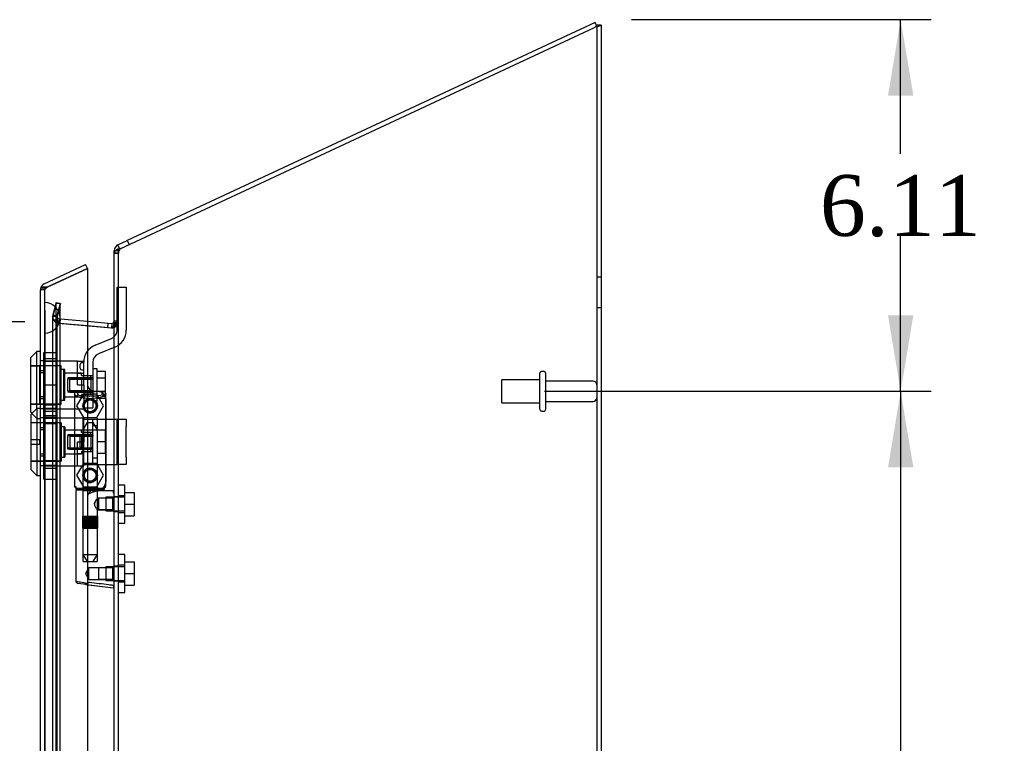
# Model space of a CAD drawing. Header units: inches. Extents: x 1 to 240, y -1 to 159.
# Tile 22 of 24: x 117 to 133, y 91 to 103. Entities that reach past the tile are written whole.
import ezdxf
from ezdxf.enums import TextEntityAlignment as Align
from ezdxf.lldxf.tags import DXFTag

# ---------------------------------------------------------------- set-up
doc = ezdxf.new("R2010")
doc.units = ezdxf.units.IN
doc.header["$MEASUREMENT"] = 0
for name, color, linetype in [('COM70220', 7, 'Continuous'), ('COM70699-9', 7, 'Continuous'), ('COM70702-5', 7, 'Continuous'), ('COM70705-9', 7, 'Continuous'), ('Default', 7, 'Continuous'), ('HNG86659-1', 7, 'Continuous'), ('HNG86659-2', 7, 'Continuous'), ('LOK10031', 7, 'Continuous'), ('LOK10031_CAM', 7, 'Continuous'), ('LOK10031_INSERT', 7, 'Continuous'), ('LOK10031_NUT', 7, 'Continuous'), ('LOK10031_SC', 7, 'Continuous'), ('SCS86661', 7, 'Continuous'), ('STD26089', 7, 'Continuous'), ('WAM30017', 7, 'Continuous')]:
    doc.layers.add(name, color=color, linetype=linetype)
doc.styles.add('SEACAD_Times_New_Roman', font='times.ttf')
tags = doc.linetypes.add('HIDDEN2', pattern=[0.1875, 0.125, -0.0625]).pattern_tags.tags
tags[6:7] = [DXFTag(74, 4), DXFTag(75, 0), DXFTag(340, '0'), DXFTag(46, 0.0), DXFTag(50, 0.0), DXFTag(44, 0.0), DXFTag(45, 0.0)]
tags[4:5] = [DXFTag(74, 4), DXFTag(75, 0), DXFTag(340, '0'), DXFTag(46, 0.0), DXFTag(50, 0.0), DXFTag(44, 0.0), DXFTag(45, 0.0)]
doc.dimstyles.new('HAMMOND_(STH_-_240x160)', dxfattribs={"dimtxt": 1, "dimasz": 1.25, "dimexe": 0.5, "dimexo": 0.5, "dimgap": 0.25, "dimtad": 0, "dimtih": 1, "dimtoh": 1, "dimzin": 0, "dimdsep": 46, "dimtxsty": 'SEACAD_Times_New_Roman', "dimblk1": '_SE_FILLED', "dimblk2": '_SE_FILLED', "dimsah": 1, "dimcen": 0.5, "dimadec": 0, "dimazin": 0, "dimtfac": 0.8, "dimtofl": 0, "dimtmove": 0, "dimatfit": 3, "dimfxl": 1, "dimtolj": 1, "dimtzin": 0, "dimarcsym": 0})

# ---------------------------------------------------------------- blocks, each defined once
blk = doc.blocks.new('SE2')
at = {"layer": 'COM70220', "color": 7, "linetype": 'HIDDEN2'}
for p, q in [((117.497, 97.503), (117.497, 98.002)), ((117.498, 98.002), (117.497, 98.002)), ((117.498, 97.503), (117.498, 98.002)), ((117.5, 97.753), (117.498, 98.002)), ((117.498, 97.504), (117.5, 97.753)), ((117.5, 97.503), (117.5, 97.753)), ((117.746, 97.503), (117.746, 97.753)), ((117.497, 97.504), (117.498, 97.504)), ((117.497, 64.384), (117.497, 97.503)), ((117.498, 64.384), (117.498, 97.503)), ((117.5, 64.384), (117.5, 97.503)), ((117.746, 64.384), (117.746, 97.503))]:
    blk.add_line(p, q, dxfattribs=at)
for start, end in [(0, 90), (270, 0)]:
    blk.add_arc((117.496, 97.753), 0.25, start, end, dxfattribs=at)
at = {"layer": 'COM70699-9', "color": 7, "linetype": 'HIDDEN2'}
for p, q in [((126.562, 102.565), (126.562, 63.03)), ((118.706, 98.816), (118.634, 98.816)), ((118.706, 63.03), (118.706, 98.816)), ((118.712, 98.89), (118.742, 98.893)), ((118.732, 98.89), (118.712, 98.89)), ((126.634, 98.422), (126.562, 98.422)), ((117.68, 97.988), (117.625, 97.784)), ((117.749, 97.988), (117.68, 97.988)), ((117.68, 63.899), (117.68, 97.988)), ((117.749, 97.988), (117.694, 97.784)), ((117.749, 63.899), (117.749, 97.988)), ((126.562, 97.922), (126.634, 97.922)), ((117.621, 97.774), (117.625, 97.784)), ((117.625, 97.784), (117.621, 97.774)), ((117.693, 97.774), (117.621, 97.774)), ((117.621, 97.774), (117.621, 64.112)), ((117.694, 97.784), (117.625, 97.784)), ((117.699, 97.714), (117.64, 97.714)), ((117.693, 97.774), (117.694, 97.784)), ((117.694, 97.784), (117.693, 97.774)), ((117.699, 97.714), (117.693, 97.774)), ((117.693, 97.774), (117.699, 97.714)), ((117.693, 97.774), (117.693, 64.112)), ((117.72, 97.67), (117.699, 97.714)), ((117.699, 97.714), (117.72, 97.67)), ((118.634, 97.677), (118.706, 97.677)), ((117.72, 97.667), (117.703, 97.67)), ((117.72, 97.67), (117.703, 97.67)), ((117.703, 97.67), (117.72, 97.667)), ((117.72, 97.67), (117.726, 97.667)), ((117.726, 97.667), (117.72, 97.667)), ((117.72, 97.667), (118.589, 97.591)), ((117.726, 97.667), (118.197, 97.626)), ((118.595, 97.591), (118.589, 97.591)), ((118.601, 97.592), (118.607, 97.592)), ((118.627, 97.633), (118.685, 97.633)), ((118.634, 97.662), (118.628, 97.64)), ((118.628, 97.64), (118.689, 97.64)), ((118.634, 97.662), (118.706, 97.662)), ((118.689, 97.64), (118.685, 97.633)), ((118.685, 97.633), (118.689, 97.64)), ((118.706, 94.813), (118.634, 94.813)), ((118.634, 94.573), (118.706, 94.573)), ((118.706, 93.671), (118.634, 93.671)), ((118.634, 93.431), (118.706, 93.431))]:
    blk.add_line(p, q, dxfattribs=at)
at = {"layer": 'COM70699-9', "color": 7, "linetype": 'Continuous'}
for p, q in [((126.634, 102.565), (126.562, 102.565)), ((126.634, 102.565), (126.634, 63.03)), ((118.742, 98.893), (126.526, 102.523)), ((118.634, 63.03), (118.634, 98.816)), ((118.742, 98.893), (118.712, 98.89)), ((118.197, 97.626), (118.595, 97.591)), ((118.595, 97.591), (118.601, 97.592)), ((118.598, 97.591), (118.598, 97.591)), ((118.627, 97.633), (118.628, 97.64)), ((118.628, 97.64), (118.634, 97.662))]:
    blk.add_line(p, q, dxfattribs=at)
at = {"layer": 'COM70699-9', "color": 7, "linetype": 'HIDDEN2'}
for centre, radius, start, end in [((118.85, 98.807), 0.145, 144.9837, 176.7079), ((117.74, 97.778), 0.119, 181.5747, 212.6355), ((117.74, 97.778), 0.119, 181.5746, 212.6354), ((117.85, 97.955), 0.32, 228.9813, 242.7765), ((118.422, 97.734), 0.228, 321.7223, 333.9782), ((118.438, 98.004), 0.445, 292.2665, 303.6125)]:
    blk.add_arc(centre, radius, start, end, dxfattribs=at)
at = {"layer": 'COM70699-9', "color": 7, "linetype": 'Continuous'}
blk.add_arc((118.422, 97.734), 0.228, 321.7224, 333.9781, dxfattribs=at)
for points, knots in [([(126.634, 102.565), (126.634, 102.562), (126.631, 102.558), (126.621, 102.551), (126.613, 102.547), (126.593, 102.54), (126.581, 102.537), (126.554, 102.53), (126.54, 102.526), (126.526, 102.523)], [0, 0, 0, 0, 0.25, 0.25, 0.5, 0.5, 0.75, 0.75, 1, 1, 1, 1]), ([(126.562, 102.565), (126.562, 102.562), (126.561, 102.558), (126.559, 102.554), (126.559, 102.553), (126.558, 102.552)], [0, 0, 0, 0, 0.25, 0.25, 0.2992733, 0.2992733, 0.2992733, 0.2992733]), ([(118.712, 98.89), (118.701, 98.884), (118.69, 98.878), (118.671, 98.866), (118.663, 98.859), (118.649, 98.847), (118.643, 98.841), (118.636, 98.828), (118.634, 98.822), (118.634, 98.816)], [0, 0, 0, 0, 0.25, 0.25, 0.5, 0.5, 0.75, 0.75, 1, 1, 1, 1])]:
    blk.add_open_spline(points, degree=3, knots=knots, dxfattribs=at)
at = {"layer": 'COM70699-9', "color": 7, "linetype": 'HIDDEN2'}
for points, knots in [([(126.558, 102.552), (126.557, 102.55), (126.554, 102.547), (126.548, 102.54), (126.544, 102.537), (126.536, 102.53), (126.531, 102.526), (126.526, 102.523)], [0.2992733, 0.2992733, 0.2992733, 0.2992733, 0.5, 0.5, 0.75, 0.75, 1, 1, 1, 1]), ([(118.634, 98.816), (118.634, 98.822), (118.636, 98.828), (118.643, 98.841), (118.649, 98.847), (118.663, 98.859), (118.671, 98.866), (118.69, 98.878), (118.701, 98.884), (118.712, 98.89)], [0, 0, 0, 0, 0.25, 0.25, 0.5, 0.5, 0.75, 0.75, 1, 1, 1, 1])]:
    blk.add_open_spline(points, degree=3, knots=knots, dxfattribs=at)
for points in [[(118.706, 97.662), (118.706, 97.655), (118.7, 97.647), (118.689, 97.64)], [(118.689, 97.64), (118.7, 97.647), (118.706, 97.655), (118.706, 97.662)]]:
    blk.add_open_spline(points, degree=3, dxfattribs=at)
at = {"layer": 'COM70702-5', "color": 7, "linetype": 'Continuous'}
for p, q in [((126.533, 102.605), (118.848, 99.022)), ((126.564, 102.54), (126.533, 102.605)), ((118.697, 98.951), (118.848, 99.022)), ((118.848, 99.022), (118.879, 98.957)), ((118.634, 98.816), (118.634, 98.853)), ((118.656, 98.853), (118.634, 98.853)), ((118.724, 98.891), (118.697, 98.951)), ((118.197, 97.697), (118.537, 97.668)), ((118.531, 97.596), (118.537, 97.668)), ((118.537, 97.668), (118.595, 97.662)), ((118.595, 97.662), (118.589, 97.591))]:
    blk.add_line(p, q, dxfattribs=at)
at = {"layer": 'COM70702-5', "color": 7, "linetype": 'HIDDEN2'}
for p, q in [((126.564, 102.54), (126.526, 102.523)), ((118.706, 98.808), (118.634, 98.808)), ((118.706, 98.853), (118.656, 98.853)), ((118.706, 98.816), (118.706, 98.853)), ((118.727, 98.886), (118.724, 98.891)), ((118.727, 98.886), (118.742, 98.893)), ((117.683, 98.007), (117.628, 97.802)), ((117.683, 98.007), (117.753, 97.988)), ((117.753, 97.988), (117.698, 97.783)), ((117.698, 97.783), (117.628, 97.802)), ((117.73, 97.738), (117.723, 97.666)), ((117.73, 97.738), (117.755, 97.736)), ((117.749, 97.664), (117.755, 97.736)), ((117.755, 97.736), (118.197, 97.697)), ((118.706, 97.698), (118.634, 97.698)), ((117.723, 97.666), (117.749, 97.664)), ((117.749, 97.664), (118.531, 97.596)), ((118.531, 97.596), (118.531, 97.596)), ((118.531, 97.596), (118.589, 97.591)), ((118.589, 97.591), (118.589, 97.591))]:
    blk.add_line(p, q, dxfattribs=at)
at = {"layer": 'COM70702-5', "color": 7, "linetype": 'Continuous'}
for centre, radius, start, end in [((118.742, 98.853), 0.108, 115, 180), ((118.598, 97.698), 0.036, 265, 0)]:
    blk.add_arc(centre, radius, start, end, dxfattribs=at)
at = {"layer": 'COM70702-5', "color": 7, "linetype": 'HIDDEN2'}
for centre, radius, start, end in [((118.742, 98.853), 0.036, 115.0001, 179.9999), ((117.733, 97.774), 0.108, 165, 265), ((117.733, 97.774), 0.036, 165.0001, 264.9999), ((118.598, 97.698), 0.108, 265, 0)]:
    blk.add_arc(centre, radius, start, end, dxfattribs=at)
at = {"layer": 'COM70705-9', "color": 7, "linetype": 'Continuous'}
for p, q in [((117.487, 98.314), (118.166, 98.631)), ((117.532, 98.256), (118.197, 98.566)), ((118.197, 98.566), (117.532, 98.256)), ((118.197, 98.566), (118.166, 98.631)), ((118.197, 98.566), (118.197, 63.322)), ((117.424, 63.671), (117.424, 98.216)), ((117.429, 98.249), (117.43, 98.249)), ((117.532, 98.256), (117.43, 98.256)), ((117.43, 98.256), (117.43, 98.249))]:
    blk.add_line(p, q, dxfattribs=at)
at = {"layer": 'COM70705-9', "color": 7, "linetype": 'HIDDEN2'}
for p, q in [((117.496, 98.216), (117.424, 98.216)), ((117.43, 98.249), (117.53, 98.249)), ((117.496, 63.671), (117.496, 98.216)), ((117.517, 98.249), (117.532, 98.256)), ((117.496, 97.047), (117.494, 97.047)), ((117.496, 96.85), (117.424, 96.85)), ((118.371, 96.542), (118.322, 96.542)), ((117.496, 96.453), (117.424, 96.453)), ((118.496, 96.417), (118.496, 95.055)), ((117.496, 96.256), (117.494, 96.256)), ((117.496, 96.11), (117.494, 96.11)), ((117.496, 95.913), (117.424, 95.913)), ((117.496, 95.516), (117.424, 95.516)), ((117.496, 95.319), (117.494, 95.319)), ((118.322, 94.93), (118.371, 94.93))]:
    blk.add_line(p, q, dxfattribs=at)
for centre in [(118.24, 96.308), (118.24, 95.166)]:
    blk.add_circle(centre, 0.12, dxfattribs=at)
at = {"layer": 'COM70705-9', "color": 7, "linetype": 'Continuous'}
for start, end in [(162.4161, 180), (115, 162.4161)]:
    blk.add_arc((117.532, 98.216), 0.108, start, end, dxfattribs=at)
at = {"layer": 'COM70705-9', "color": 7, "linetype": 'HIDDEN2'}
for centre, radius, start, end in [((117.532, 98.216), 0.036, 115, 180), ((118.322, 96.667), 0.125, 180, 270), ((118.371, 96.417), 0.125, 0, 90), ((118.322, 94.805), 0.125, 90, 180), ((118.371, 95.055), 0.125, 270, 0)]:
    blk.add_arc(centre, radius, start, end, dxfattribs=at)
at = {"layer": 'COM70705-9', "color": 7, "linetype": 'Continuous'}
blk.add_ellipse((117.532, 98.216), major_axis=(0.108, 0), ratio=0.9073, start_param=2.802142, end_param=3.141593, dxfattribs=at)
at = {"layer": 'COM70705-9', "color": 7, "linetype": 'HIDDEN2'}
for centre, major_axis, ratio, start_param, end_param in [((117.532, 98.216), (0.036, 0), 0.9073, 1.617568, 3.141593), ((117.532, 91.841), (0, 6.415), 0.005612, 0, 0.046772)]:
    blk.add_ellipse(centre, major_axis=major_axis, ratio=ratio, start_param=start_param, end_param=end_param, dxfattribs=at)
at = {"layer": 'HNG86659-1', "color": 7, "linetype": 'HIDDEN2'}
for p, q in [((118.456, 96.542), (118.022, 96.542)), ((118.047, 96.484), (118.024, 96.542)), ((118.046, 96.487), (118.025, 96.542)), ((118.434, 96.484), (118.456, 96.542)), ((118.435, 96.487), (118.456, 96.542)), ((117.985, 96.504), (117.985, 94.989)), ((117.985, 96.503), (118.005, 96.454)), ((118.047, 96.484), (118.046, 96.487)), ((118.434, 96.484), (118.435, 96.487)), ((118.496, 96.503), (118.476, 96.454)), ((118.496, 94.989), (118.496, 96.504)), ((118.12, 96.099), (118.12, 94.941)), ((118.349, 96.11), (118.132, 96.11)), ((118.361, 94.941), (118.361, 96.099)), ((118.004, 94.984), (118.004, 94.949)), ((118.024, 94.929), (118.457, 94.929)), ((118.457, 94.929), (118.024, 94.929)), ((118.456, 94.949), (118.025, 94.949)), ((118.12, 94.941), (118.109, 94.929)), ((118.109, 94.929), (118.12, 94.918)), ((118.361, 94.941), (118.12, 94.941)), ((118.372, 94.929), (118.361, 94.941)), ((118.361, 94.918), (118.372, 94.929)), ((118.477, 94.949), (118.477, 94.984)), ((118.004, 94.91), (118.004, 93.429)), ((118.12, 94.918), (118.361, 94.918)), ((118.12, 94.918), (118.12, 93.76)), ((118.38, 94.79), (118.36, 94.79)), ((118.361, 94.789), (118.361, 94.918)), ((118.622, 94.91), (118.361, 94.91)), ((118.613, 94.79), (118.38, 94.79)), ((118.613, 94.79), (118.38, 94.79)), ((118.38, 94.79), (118.38, 94.596)), ((118.634, 94.811), (118.613, 94.79)), ((118.613, 94.596), (118.613, 94.79)), ((118.36, 94.596), (118.38, 94.596)), ((118.361, 93.76), (118.361, 94.597)), ((118.38, 94.596), (118.613, 94.596)), ((118.613, 94.596), (118.38, 94.596)), ((118.613, 94.596), (118.634, 94.575)), ((118.132, 93.748), (118.349, 93.748)), ((118.221, 93.648), (118.165, 93.551)), ((118.221, 93.455), (118.221, 93.648)), ((118.38, 93.648), (118.221, 93.648)), ((118.613, 93.648), (118.38, 93.648)), ((118.613, 93.648), (118.38, 93.648)), ((118.38, 93.648), (118.38, 93.455)), ((118.634, 93.67), (118.613, 93.648)), ((118.613, 93.455), (118.613, 93.648)), ((118.165, 93.551), (118.221, 93.455)), ((118.181, 93.372), (118.039, 93.39)), ((118.164, 93.374), (118.181, 93.372)), ((118.164, 93.374), (118.623, 93.317)), ((118.181, 93.372), (118.621, 93.317)), ((118.221, 93.455), (118.38, 93.455)), ((118.38, 93.455), (118.613, 93.455)), ((118.613, 93.455), (118.38, 93.455)), ((118.613, 93.455), (118.634, 93.433))]:
    blk.add_line(p, q, dxfattribs=at)
for centre in [(118.24, 96.307), (118.24, 96.307), (118.24, 95.166), (118.24, 95.166)]:
    blk.add_circle(centre, 0.0968, dxfattribs=at)
for centre, radius, start, end in [((118.024, 96.503), 0.0392, 106.467, 168.78), ((118.023, 96.493), 0.0491, 88.6161, 102.0318), ((118.438, 96.602), 0.429, 188.1861, 189.6334), ((118.458, 96.493), 0.0491, 77.9682, 91.3839), ((118.043, 96.602), 0.429, 350.3666, 351.8139), ((118.457, 96.503), 0.0392, 11.22, 73.533), ((118.028, 96.504), 0.0432, 170.3107, 181.0665), ((117.924, 95.807), 0.706, 84.0827, 84.9945), ((118.029, 96.448), 0.0255, 130.6693, 167.2932), ((118.262, 97.276), 0.846, 252.8757, 268.5407), ((118.24, 96.307), 0.118, 15.6498, 177.7965), ((118.22, 97.269), 0.839, 271.3912, 287.1924), ((118.451, 96.448), 0.0255, 12.7068, 49.3307), ((118.557, 95.807), 0.706, 95.0056, 95.9172), ((118.453, 96.504), 0.0432, 358.9335, 9.6893), ((118.24, 96.307), 0.118, 197.3188, 0), ((118.132, 96.099), 0.0118, 90, 180), ((118.349, 96.099), 0.0118, 0, 90), ((118.24, 95.166), 0.118, 15.6498, 177.7965), ((118.24, 95.166), 0.118, 197.3188, 0), ((118.024, 94.987), 0.039, 178.4395, 188.4336), ((117.924, 95.69), 0.711, 274.9928, 275.9147), ((118.024, 94.989), 0.0395, 190.0421, 269.2684), ((118.038, 94.983), 0.0339, 178.5961, 269.1461), ((118.024, 94.949), 0.0197, 180, 270), ((118.024, 94.91), 0.0197, 90, 180), ((118.025, 94.991), 0.0417, 269.1335, 269.9996), ((118.443, 94.983), 0.0339, 270.8567, 9.3811), ((118.456, 94.991), 0.0417, 270.0004, 270.8665), ((118.456, 94.989), 0.0395, 270.7315, 349.9579), ((118.457, 94.949), 0.0197, 270, 360), ((118.457, 94.91), 0.0197, 0, 90), ((118.557, 95.69), 0.711, 264.0854, 265.0071), ((118.457, 94.987), 0.039, 351.5664, 1.5605), ((118.622, 94.898), 0.0118, 88.3734, 89.9992), ((117.423, 95.53), 1.368, 331.1816, 331.5055), ((118.622, 94.898), 0.0118, 0, 88.3726), ((118.132, 93.76), 0.0118, 180, 270), ((118.349, 93.76), 0.0118, 270, 0), ((118.044, 93.429), 0.0394, 179.9592, 262.875), ((118.622, 93.329), 0.0118, 262.875, 274.4046), ((118.589, 93.333), 0.0401, 21.8367, 34.9857), ((118.622, 93.329), 0.0118, 274.3868, 294.9231), ((117.972, 93.307), 0.656, 0.9731, 3.5902), ((118.622, 93.329), 0.0118, 294.9228, 0)]:
    blk.add_arc(centre, radius, start, end, dxfattribs=at)
for centre, major_axis, ratio, start_param, end_param in [((118.025, 96.53), (0, -0.0118), 0.049276, 3.017238, 3.218468), ((118.456, 96.53), (0, -0.0118), 0.049276, 3.064718, 3.265947), ((118.24, 96.494), (-0.203, 0), 0.124034, 0.458693, 2.593243)]:
    blk.add_ellipse(centre, major_axis=major_axis, ratio=ratio, start_param=start_param, end_param=end_param, dxfattribs=at)
for points, knots in [([(118.013, 96.467), (118.015, 96.471), (118.017, 96.474), (118.023, 96.479), (118.027, 96.481), (118.032, 96.483), (118.034, 96.484), (118.037, 96.485), (118.039, 96.485), (118.043, 96.485), (118.044, 96.485), (118.046, 96.485), (118.046, 96.485), (118.047, 96.484)], [0, 0, 0, 0, 0.25, 0.25, 0.5, 0.5, 0.625, 0.625, 0.75, 0.75, 0.875, 0.875, 1, 1, 1, 1]), ([(118.468, 96.467), (118.466, 96.471), (118.464, 96.474), (118.458, 96.479), (118.454, 96.481), (118.449, 96.483), (118.447, 96.484), (118.443, 96.485), (118.442, 96.485), (118.438, 96.485), (118.437, 96.485), (118.435, 96.485), (118.434, 96.485), (118.434, 96.484)], [0, 0, 0, 0, 0.25, 0.25, 0.5, 0.5, 0.625, 0.625, 0.75, 0.75, 0.875, 0.875, 1, 1, 1, 1]), ([(118.229, 94.87), (118.234, 94.873), (118.24, 94.875), (118.251, 94.879), (118.257, 94.882), (118.273, 94.888), (118.285, 94.892), (118.307, 94.9), (118.318, 94.903), (118.34, 94.908), (118.351, 94.91), (118.361, 94.91)], [0, 0, 0, 0, 0.125, 0.125, 0.25, 0.25, 0.5, 0.5, 0.75, 0.75, 1, 1, 1, 1]), ([(118.361, 94.79), (118.361, 94.79), (118.351, 94.778), (118.333, 94.753), (118.326, 94.742), (118.316, 94.72), (118.312, 94.707), (118.311, 94.68), (118.316, 94.667), (118.326, 94.644), (118.333, 94.634), (118.345, 94.617), (118.35, 94.61), (118.358, 94.599), (118.36, 94.596), (118.361, 94.596), (118.361, 94.596), (118.361, 94.596)], [0.2503152, 0.2503152, 0.2503152, 0.2503152, 0.375, 0.375, 0.4375, 0.4375, 0.5, 0.5, 0.5625, 0.5625, 0.625, 0.625, 0.6875, 0.6875, 0.75, 0.75, 0.7505722, 0.7505722, 0.7505722, 0.7505722]), ([(118.625, 94.877), (118.625, 94.886), (118.625, 94.894), (118.625, 94.903), (118.625, 94.906), (118.624, 94.908), (118.624, 94.909), (118.624, 94.909), (118.624, 94.909), (118.623, 94.91), (118.623, 94.91), (118.623, 94.91), (118.623, 94.91), (118.623, 94.91)], [0, 0, 0, 0, 0.5, 0.5, 0.75, 0.75, 0.875, 0.875, 0.9375, 0.9375, 0.96875, 0.96875, 1, 1, 1, 1]), ([(118.625, 94.877), (118.628, 94.877), (118.63, 94.877), (118.633, 94.877), (118.634, 94.876), (118.634, 94.876)], [0, 0, 0, 0, 0.5, 0.5, 1, 1, 1, 1]), ([(118.177, 93.391), (118.128, 93.399), (118.084, 93.406), (118.022, 93.419), (118.004, 93.425), (118.004, 93.429)], [0, 0, 0, 0, 0.5, 0.5, 1, 1, 1, 1]), ([(118.177, 93.391), (118.177, 93.388), (118.177, 93.385), (118.177, 93.38), (118.177, 93.378), (118.176, 93.375), (118.176, 93.375), (118.175, 93.374), (118.175, 93.374), (118.172, 93.373), (118.171, 93.374), (118.167, 93.374), (118.166, 93.374), (118.164, 93.374)], [0, 0, 0, 0, 0.25, 0.25, 0.5, 0.5, 0.625, 0.625, 0.75, 0.75, 0.875, 0.875, 1, 1, 1, 1]), ([(118.229, 93.405), (118.228, 93.405), (118.228, 93.405), (118.227, 93.405), (118.226, 93.405), (118.224, 93.404), (118.223, 93.404), (118.22, 93.403), (118.218, 93.402), (118.211, 93.401), (118.207, 93.399), (118.194, 93.396), (118.186, 93.394), (118.177, 93.391)], [0, 0, 0, 0, 0.03125, 0.03125, 0.0625, 0.0625, 0.125, 0.125, 0.25, 0.25, 0.5, 0.5, 1, 1, 1, 1]), ([(118.622, 93.356), (118.596, 93.359), (118.57, 93.362), (118.544, 93.366), (118.439, 93.379), (118.334, 93.392), (118.229, 93.405)], [0, 0, 0, 0, 0.198595, 0.198595, 0.198595, 1, 1, 1, 1]), ([(118.626, 93.348), (118.628, 93.348), (118.631, 93.348), (118.633, 93.348), (118.634, 93.349), (118.634, 93.349)], [0, 0, 0, 0, 0.5, 0.5, 1, 1, 1, 1])]:
    blk.add_open_spline(points, degree=3, knots=knots, dxfattribs=at)
blk.add_open_spline([(118.312, 94.693), (118.312, 94.698), (118.312, 94.703), (118.313, 94.707)], degree=3, dxfattribs=at)
at = {"layer": 'HNG86659-2', "color": 7, "linetype": 'HIDDEN2'}
for p, q in [((118.191, 96.032), (118.122, 95.914)), ((118.122, 95.914), (118.359, 95.914)), ((118.122, 95.914), (118.122, 94.496)), ((118.191, 96.032), (118.29, 96.032)), ((118.359, 95.914), (118.29, 96.032)), ((118.359, 94.496), (118.359, 95.914)), ((118.117, 94.496), (118.121, 94.496)), ((118.117, 94.496), (118.117, 94.299)), ((118.118, 94.496), (118.118, 94.299)), ((118.119, 94.496), (118.119, 94.299)), ((118.121, 94.496), (118.126, 94.496)), ((118.121, 94.496), (118.121, 94.299)), ((118.123, 94.496), (118.123, 94.299)), ((118.126, 94.496), (118.144, 94.496)), ((118.126, 94.496), (118.126, 94.299)), ((118.128, 94.496), (118.128, 94.299)), ((118.13, 94.496), (118.13, 94.299)), ((118.138, 94.496), (118.138, 94.299)), ((118.138, 94.496), (118.138, 94.299)), ((118.144, 94.496), (118.152, 94.496)), ((118.144, 94.496), (118.144, 94.299)), ((118.152, 94.496), (118.154, 94.496)), ((118.152, 94.496), (118.152, 94.299)), ((118.154, 94.496), (118.183, 94.496)), ((118.154, 94.496), (118.154, 94.299)), ((118.162, 94.496), (118.162, 94.299)), ((118.171, 94.496), (118.171, 94.299)), ((118.175, 94.496), (118.175, 94.299)), ((118.183, 94.496), (118.192, 94.496)), ((118.183, 94.496), (118.183, 94.299)), ((118.192, 94.496), (118.197, 94.496)), ((118.192, 94.496), (118.192, 94.299)), ((118.197, 94.496), (118.233, 94.496)), ((118.197, 94.496), (118.197, 94.299)), ((118.208, 94.496), (118.208, 94.299)), ((118.216, 94.496), (118.216, 94.299)), ((118.222, 94.496), (118.222, 94.299)), ((118.233, 94.496), (118.24, 94.496)), ((118.233, 94.496), (118.233, 94.299)), ((118.24, 94.496), (118.248, 94.496)), ((118.24, 94.496), (118.24, 94.299)), ((118.248, 94.496), (118.283, 94.496)), ((118.248, 94.496), (118.248, 94.299)), ((118.259, 94.496), (118.259, 94.299)), ((118.265, 94.496), (118.265, 94.299)), ((118.273, 94.496), (118.273, 94.299)), ((118.283, 94.496), (118.288, 94.496)), ((118.283, 94.496), (118.283, 94.299)), ((118.288, 94.496), (118.297, 94.496)), ((118.288, 94.496), (118.288, 94.299)), ((118.297, 94.496), (118.326, 94.496)), ((118.297, 94.496), (118.297, 94.299)), ((118.306, 94.496), (118.306, 94.299)), ((118.31, 94.496), (118.31, 94.299)), ((118.319, 94.496), (118.319, 94.299)), ((118.326, 94.496), (118.328, 94.496)), ((118.326, 94.496), (118.326, 94.299)), ((118.328, 94.496), (118.337, 94.496)), ((118.328, 94.496), (118.328, 94.299)), ((118.337, 94.496), (118.355, 94.496)), ((118.337, 94.496), (118.337, 94.299)), ((118.343, 94.496), (118.343, 94.299)), ((118.343, 94.496), (118.343, 94.299)), ((118.351, 94.496), (118.351, 94.299)), ((118.353, 94.496), (118.353, 94.299)), ((118.355, 94.496), (118.36, 94.496)), ((118.355, 94.496), (118.355, 94.299)), ((118.358, 94.496), (118.358, 94.299)), ((118.36, 94.496), (118.363, 94.496)), ((118.36, 94.496), (118.36, 94.299)), ((118.362, 94.496), (118.362, 94.299)), ((118.363, 94.496), (118.363, 94.299)), ((118.363, 94.299), (118.363, 94.496)), ((118.117, 94.299), (118.121, 94.299)), ((118.121, 94.299), (118.126, 94.299)), ((118.122, 94.299), (118.122, 93.866)), ((118.126, 94.299), (118.144, 94.299)), ((118.144, 94.299), (118.152, 94.299)), ((118.152, 94.299), (118.154, 94.299)), ((118.154, 94.299), (118.183, 94.299)), ((118.183, 94.299), (118.192, 94.299)), ((118.192, 94.299), (118.197, 94.299)), ((118.197, 94.299), (118.233, 94.299)), ((118.233, 94.299), (118.24, 94.299)), ((118.24, 94.299), (118.248, 94.299)), ((118.248, 94.299), (118.283, 94.299)), ((118.283, 94.299), (118.288, 94.299)), ((118.288, 94.299), (118.297, 94.299)), ((118.297, 94.299), (118.326, 94.299)), ((118.326, 94.299), (118.328, 94.299)), ((118.328, 94.299), (118.337, 94.299)), ((118.337, 94.299), (118.355, 94.299)), ((118.355, 94.299), (118.36, 94.299)), ((118.359, 93.866), (118.359, 94.299)), ((118.36, 94.299), (118.363, 94.299)), ((118.122, 93.866), (118.359, 93.866)), ((118.122, 93.866), (118.191, 93.748)), ((118.29, 93.748), (118.359, 93.866))]:
    blk.add_line(p, q, dxfattribs=at)
at = {"layer": 'LOK10031', "color": 7, "linetype": 'Continuous'}
for p, q in [((117.364, 97.202), (117.264, 97.102)), ((117.364, 96.264), (117.364, 97.202)), ((117.424, 97.202), (117.364, 97.202)), ((117.264, 96.202), (117.264, 97.102)), ((117.364, 96.264), (117.264, 96.164)), ((117.364, 96.264), (117.364, 95.164)), ((117.424, 96.264), (117.364, 96.264)), ((117.264, 96.202), (117.283, 96.183)), ((117.264, 96.164), (117.264, 95.264)), ((117.264, 95.264), (117.364, 95.164)), ((117.364, 95.164), (117.424, 95.164))]:
    blk.add_line(p, q, dxfattribs=at)
at = {"layer": 'LOK10031', "color": 7, "linetype": 'HIDDEN2'}
for p, q in [((117.494, 97.047), (117.424, 97.047)), ((117.494, 97.047), (117.494, 96.883)), ((118.034, 97.044), (117.494, 97.044)), ((118.034, 96.652), (118.034, 97.044)), ((118.034, 97.044), (118.134, 97.044)), ((118.134, 97.025), (118.134, 97.044)), ((117.764, 96.967), (117.264, 96.967)), ((117.494, 96.883), (117.424, 96.883)), ((117.494, 96.883), (117.494, 96.421)), ((117.764, 96.337), (117.764, 96.967)), ((117.824, 96.902), (117.764, 96.902)), ((117.824, 96.402), (117.824, 96.902)), ((118.034, 96.845), (117.824, 96.845)), ((118.034, 96.845), (118.134, 96.845)), ((118.034, 96.652), (118.134, 96.652)), ((118.134, 96.652), (118.134, 96.259)), ((117.494, 96.421), (117.424, 96.421)), ((117.494, 96.421), (117.494, 96.256)), ((117.764, 96.402), (117.824, 96.402)), ((117.824, 96.458), (118.134, 96.458)), ((117.264, 96.337), (117.764, 96.337)), ((117.494, 96.256), (117.424, 96.256)), ((117.494, 96.259), (118.134, 96.259)), ((117.283, 96.183), (117.364, 96.102)), ((117.364, 96.102), (117.424, 96.102)), ((117.494, 96.11), (117.424, 96.11)), ((117.494, 96.11), (117.494, 95.945)), ((118.134, 96.107), (117.494, 96.107)), ((118.134, 96.107), (118.134, 96.091)), ((117.764, 96.029), (117.264, 96.029)), ((117.494, 95.945), (117.424, 95.945)), ((117.494, 95.945), (117.494, 95.483)), ((117.764, 96.029), (117.764, 95.399)), ((117.824, 95.964), (117.764, 95.964)), ((117.824, 95.964), (117.824, 95.464)), ((118.134, 95.908), (117.824, 95.908)), ((118.134, 95.835), (118.134, 95.714)), ((118.034, 95.322), (118.034, 95.714)), ((118.034, 95.714), (118.134, 95.714)), ((117.494, 95.483), (117.424, 95.483)), ((117.494, 95.483), (117.494, 95.319)), ((117.764, 95.464), (117.824, 95.464)), ((117.824, 95.521), (118.034, 95.521)), ((118.134, 95.521), (118.034, 95.521)), ((117.264, 95.399), (117.764, 95.399)), ((117.494, 95.319), (117.424, 95.319)), ((117.494, 95.322), (118.034, 95.322)), ((118.034, 95.322), (118.134, 95.322)), ((118.134, 95.322), (118.134, 95.341))]:
    blk.add_line(p, q, dxfattribs=at)
at = {"layer": 'LOK10031_CAM', "color": 7, "linetype": 'HIDDEN2'}
for p, q in [((118.684, 98.255), (118.834, 98.255)), ((118.684, 98.13), (118.684, 98.255)), ((118.834, 98.255), (118.834, 98.13)), ((118.684, 97.551), (118.684, 98.13)), ((118.834, 98.13), (118.834, 97.551)), ((118.322, 97.303), (118.59, 97.412)), ((118.647, 97.273), (118.378, 97.164)), ((118.074, 96.928), (118.074, 96.988)), ((118.104, 97.018), (118.134, 97.018)), ((118.104, 96.898), (118.134, 96.898)), ((118.134, 96.652), (118.134, 97.025)), ((118.284, 97.025), (118.284, 96.65)), ((118.134, 96.808), (118.284, 96.808)), ((118.284, 96.65), (118.284, 96.275)), ((118.134, 96.493), (118.284, 96.493)), ((118.134, 96.275), (118.284, 96.275)), ((118.134, 96.091), (118.322, 96.091)), ((118.134, 95.835), (118.134, 96.091)), ((118.284, 95.341), (118.284, 96.091)), ((118.322, 96.091), (118.59, 96.091)), ((118.59, 96.091), (118.684, 96.091)), ((118.684, 96.091), (118.834, 96.091)), ((118.684, 95.966), (118.684, 96.091)), ((118.834, 96.091), (118.834, 95.966)), ((118.684, 95.466), (118.684, 95.966)), ((118.834, 95.466), (118.834, 95.966)), ((118.074, 95.636), (118.074, 95.796)), ((118.104, 95.826), (118.134, 95.826)), ((118.134, 95.873), (118.284, 95.873)), ((118.104, 95.606), (118.134, 95.606)), ((118.134, 95.341), (118.134, 95.714)), ((118.134, 95.558), (118.284, 95.558)), ((118.684, 95.341), (118.684, 95.466)), ((118.834, 95.466), (118.834, 95.341)), ((118.134, 95.341), (118.322, 95.341)), ((118.322, 95.341), (118.59, 95.341)), ((118.59, 95.341), (118.684, 95.341)), ((118.834, 95.341), (118.684, 95.341))]:
    blk.add_line(p, q, dxfattribs=at)
for centre, radius, start, end in [((118.534, 97.551), 0.15, 292.0194, 0), ((118.534, 97.551), 0.3, 292.0194, 0), ((118.434, 97.025), 0.3, 112.0194, 180), ((118.434, 97.025), 0.15, 112.0194, 180), ((118.104, 96.988), 0.03, 90, 180), ((118.104, 96.928), 0.03, 180, 270), ((118.104, 95.796), 0.03, 90, 180), ((118.104, 95.636), 0.03, 180, 270)]:
    blk.add_arc(centre, radius, start, end, dxfattribs=at)
at = {"layer": 'LOK10031_INSERT', "color": 7, "linetype": 'HIDDEN2'}
for p, q in [((117.414, 96.962), (117.264, 96.962)), ((117.414, 96.962), (117.414, 96.964)), ((117.749, 96.964), (117.414, 96.964)), ((117.414, 96.342), (117.414, 96.962)), ((117.749, 96.339), (117.749, 96.964)), ((117.809, 96.902), (117.749, 96.902)), ((117.809, 96.402), (117.809, 96.902)), ((118.099, 96.845), (117.809, 96.845)), ((118.249, 96.77), (117.874, 96.77)), ((117.874, 96.77), (117.874, 96.75)), ((117.874, 96.553), (117.874, 96.75)), ((118.249, 96.75), (117.874, 96.75)), ((118.099, 96.808), (118.099, 96.845)), ((118.099, 96.808), (118.134, 96.808)), ((118.099, 96.766), (118.099, 96.537)), ((118.249, 96.766), (118.099, 96.766)), ((118.249, 96.766), (118.249, 96.808)), ((118.249, 96.766), (118.249, 96.537)), ((117.874, 96.553), (118.249, 96.553)), ((117.874, 96.553), (117.874, 96.534)), ((117.749, 96.402), (117.809, 96.402)), ((117.809, 96.458), (118.099, 96.458)), ((118.249, 96.534), (117.874, 96.534)), ((118.099, 96.537), (118.249, 96.537)), ((118.099, 96.496), (118.099, 96.458)), ((118.249, 96.496), (118.099, 96.496)), ((118.249, 96.496), (118.249, 96.537)), ((117.264, 96.342), (117.414, 96.342)), ((117.414, 96.342), (117.414, 96.339)), ((117.414, 96.339), (117.749, 96.339)), ((117.749, 96.027), (117.264, 96.027)), ((117.749, 96.027), (117.749, 95.402)), ((117.809, 95.964), (117.749, 95.964)), ((117.809, 95.964), (117.809, 95.464)), ((118.099, 95.908), (117.809, 95.908)), ((118.099, 95.87), (118.099, 95.908)), ((117.264, 95.754), (117.414, 95.754)), ((117.414, 95.674), (117.414, 95.754)), ((118.249, 95.832), (117.874, 95.832)), ((117.874, 95.832), (117.874, 95.813)), ((117.874, 95.616), (117.874, 95.813)), ((118.249, 95.813), (117.874, 95.813)), ((118.099, 95.87), (118.249, 95.87)), ((118.099, 95.829), (118.099, 95.6)), ((118.249, 95.829), (118.099, 95.829)), ((118.249, 95.829), (118.249, 95.87)), ((118.249, 95.829), (118.249, 95.6)), ((117.414, 95.674), (117.264, 95.674)), ((117.874, 95.616), (118.249, 95.616)), ((117.874, 95.596), (117.874, 95.616)), ((118.249, 95.596), (117.874, 95.596)), ((118.099, 95.6), (118.249, 95.6)), ((118.249, 95.558), (118.249, 95.6)), ((117.749, 95.464), (117.809, 95.464)), ((117.809, 95.521), (118.099, 95.521)), ((118.099, 95.558), (118.099, 95.521)), ((118.134, 95.558), (118.099, 95.558)), ((117.264, 95.402), (117.749, 95.402))]:
    blk.add_line(p, q, dxfattribs=at)
at = {"layer": 'LOK10031_NUT', "color": 7, "linetype": 'HIDDEN2'}
for p, q in [((117.481, 96.652), (117.481, 97.182)), ((117.481, 97.182), (117.696, 97.182)), ((117.481, 97.085), (117.696, 97.085)), ((117.696, 97.036), (117.481, 97.036)), ((117.696, 96.652), (117.696, 97.182)), ((117.481, 96.326), (117.481, 96.652)), ((117.481, 96.652), (117.696, 96.652)), ((117.696, 96.326), (117.696, 96.652)), ((117.481, 96.02), (117.481, 96.326)), ((117.481, 96.326), (117.696, 96.326)), ((117.481, 96.268), (117.696, 96.268)), ((117.481, 96.219), (117.696, 96.219)), ((117.696, 96.02), (117.696, 96.326)), ((117.481, 96.147), (117.696, 96.147)), ((117.481, 96.122), (117.696, 96.122)), ((117.696, 96.098), (117.481, 96.098)), ((117.481, 95.408), (117.481, 96.02)), ((117.481, 96.02), (117.696, 96.02)), ((117.696, 95.408), (117.696, 96.02)), ((117.481, 95.102), (117.481, 95.408)), ((117.481, 95.408), (117.696, 95.408)), ((117.481, 95.331), (117.696, 95.331)), ((117.481, 95.281), (117.696, 95.281)), ((117.696, 95.102), (117.696, 95.408)), ((117.481, 95.102), (117.696, 95.102))]:
    blk.add_line(p, q, dxfattribs=at)
at = {"layer": 'LOK10031_SC', "color": 7, "linetype": 'HIDDEN2'}
for p, q in [((118.354, 96.914), (118.284, 96.914)), ((118.354, 96.389), (118.354, 96.914)), ((118.491, 96.874), (118.354, 96.874)), ((118.491, 96.763), (118.491, 96.874)), ((117.909, 96.534), (117.909, 96.77)), ((118.284, 96.77), (117.909, 96.77)), ((117.909, 96.746), (118.284, 96.746)), ((118.284, 96.77), (118.284, 96.746)), ((118.491, 96.763), (118.354, 96.763)), ((118.491, 96.541), (118.491, 96.763)), ((117.909, 96.558), (118.284, 96.558)), ((118.284, 96.534), (118.284, 96.558)), ((118.491, 96.541), (118.354, 96.541)), ((118.491, 96.43), (118.491, 96.541)), ((117.909, 96.534), (118.284, 96.534)), ((118.284, 96.389), (118.354, 96.389)), ((118.491, 96.43), (118.354, 96.43)), ((118.354, 95.977), (118.284, 95.977)), ((118.354, 95.977), (118.354, 95.452)), ((118.491, 95.907), (118.354, 95.907)), ((118.491, 95.714), (118.491, 95.907)), ((117.909, 95.832), (117.909, 95.596)), ((118.284, 95.832), (117.909, 95.832)), ((117.909, 95.808), (118.284, 95.808)), ((118.284, 95.832), (118.284, 95.808)), ((117.909, 95.62), (118.284, 95.62)), ((117.909, 95.596), (118.284, 95.596)), ((118.284, 95.596), (118.284, 95.62)), ((118.491, 95.714), (118.354, 95.714)), ((118.491, 95.522), (118.491, 95.714)), ((118.284, 95.452), (118.354, 95.452)), ((118.491, 95.522), (118.354, 95.522))]:
    blk.add_line(p, q, dxfattribs=at)
at = {"layer": 'SCS86661', "color": 7, "linetype": 'HIDDEN2'}
for p, q in [((118.13, 96.499), (118.019, 96.308)), ((118.351, 96.499), (118.13, 96.499)), ((118.462, 96.308), (118.351, 96.499)), ((118.019, 96.308), (118.13, 96.116)), ((118.351, 96.116), (118.462, 96.308)), ((118.13, 96.116), (118.351, 96.116)), ((118.13, 95.358), (118.019, 95.166)), ((118.351, 95.358), (118.13, 95.358)), ((118.462, 95.166), (118.351, 95.358)), ((118.019, 95.166), (118.13, 94.975)), ((118.351, 94.975), (118.462, 95.166)), ((118.13, 94.975), (118.351, 94.975)), ((118.496, 94.806), (118.496, 94.58)), ((118.811, 94.806), (118.496, 94.806)), ((118.811, 94.885), (118.961, 94.885)), ((118.961, 94.885), (118.961, 94.693)), ((118.811, 94.693), (118.961, 94.693)), ((118.961, 94.693), (118.961, 94.502)), ((118.496, 94.58), (118.811, 94.58)), ((118.811, 94.502), (118.961, 94.502)), ((118.496, 93.664), (118.496, 93.438)), ((118.811, 93.664), (118.496, 93.664)), ((118.811, 93.743), (118.961, 93.743)), ((118.961, 93.743), (118.961, 93.551)), ((118.811, 93.551), (118.961, 93.551)), ((118.961, 93.551), (118.961, 93.36)), ((118.496, 93.438), (118.811, 93.438)), ((118.811, 93.36), (118.961, 93.36))]:
    blk.add_line(p, q, dxfattribs=at)
for centre in [(118.24, 96.308), (118.24, 95.166)]:
    blk.add_circle(centre, 0.113, dxfattribs=at)
at = {"layer": 'STD26089', "color": 7, "linetype": 'HIDDEN2'}
for p, q in [((125.695, 96.872), (125.655, 96.872)), ((125, 96.359), (125, 96.734)), ((125.625, 96.734), (125, 96.734)), ((125.625, 96.252), (125.625, 96.842)), ((125.725, 96.252), (125.725, 96.842)), ((126.502, 96.713), (125.725, 96.713)), ((125.725, 96.381), (126.502, 96.381)), ((125, 96.359), (125.625, 96.359)), ((125.655, 96.222), (125.695, 96.222))]:
    blk.add_line(p, q, dxfattribs=at)
for centre, radius, start, end in [((125.655, 96.842), 0.03, 90, 180), ((125.695, 96.842), 0.03, 0, 90), ((126.502, 96.653), 0.06, 0, 90), ((126.502, 96.441), 0.06, 270, 0), ((125.655, 96.252), 0.03, 180, 270), ((125.695, 96.252), 0.03, 270, 0)]:
    blk.add_arc(centre, radius, start, end, dxfattribs=at)
at = {"layer": 'WAM30017', "color": 7, "linetype": 'HIDDEN2'}
for p, q in [((118.811, 95.006), (118.706, 95.006)), ((118.811, 94.381), (118.811, 95.006)), ((118.811, 94.831), (118.706, 94.831)), ((118.706, 94.556), (118.811, 94.556)), ((118.706, 94.381), (118.811, 94.381)), ((118.811, 93.864), (118.706, 93.864)), ((118.811, 93.239), (118.811, 93.864)), ((118.811, 93.689), (118.706, 93.689)), ((118.706, 93.414), (118.811, 93.414)), ((118.706, 93.239), (118.811, 93.239))]:
    blk.add_line(p, q, dxfattribs=at)
blk = doc.blocks.new('DMBLK730')
at = {"layer": 'Default', "linetype": 'Continuous', "transparency": 16777216}
for points in [[(111.765, 96.44), (112.181, 96.44), (111.973, 97.69)], [(111.765, 65.47), (111.973, 64.22), (112.181, 65.47)]]:
    blk.add_hatch(color=7, dxfattribs=at).paths.add_polyline_path(points)
at = {"layer": 'Default', "color": 7, "linetype": 'Continuous', "transparency": 16777216}
for p, q in [((117.17, 97.69), (111.473, 97.69)), ((111.973, 97.69), (111.973, 81.805)), ((111.973, 77.105), (111.973, 64.22)), ((117.22, 64.22), (111.473, 64.22))]:
    blk.add_line(p, q, dxfattribs=at)
at = {"layer": 'Default', "color": 7, "linetype": 'Continuous', "transparency": 16777216, "style": 'SEACAD_Times_New_Roman'}
for s, p in [('33.47', (110.267, 81.455)), ('DOOR ', (109.686, 79.955)), ('OPENING', (108.727, 78.455))]:
    blk.add_text(s, height=1, dxfattribs=at).set_placement(p, align=Align.TOP_LEFT)
blk = doc.blocks.new('_SE_FILLED')
at = {"color": 0}
blk.add_line((0, 0), (-1, 0), dxfattribs=at)
blk.add_solid([(0, 0), (-1, -0.1665), (-1, 0.1665), (0, 0)], dxfattribs=at)
blk = doc.blocks.new('DMBLK735')
at = {"layer": 'Default', "linetype": 'Continuous', "transparency": 16777216}
for points in [[(131.761, 101.403), (131.552, 102.653), (131.344, 101.403)], [(131.761, 97.797), (131.344, 97.797), (131.552, 96.547)]]:
    blk.add_hatch(color=7, dxfattribs=at).paths.add_polyline_path(points)
at = {"layer": 'Default', "color": 7, "linetype": 'Continuous', "transparency": 16777216}
for p, q in [((127.134, 102.653), (132.052, 102.653)), ((131.552, 100.45), (131.552, 102.653)), ((131.552, 96.547), (131.552, 99.1)), ((125.702, 96.547), (132.052, 96.547))]:
    blk.add_line(p, q, dxfattribs=at)
at = {"layer": 'Default', "color": 7, "linetype": 'Continuous', "transparency": 16777216, "style": 'SEACAD_Times_New_Roman'}
blk.add_text('6.11', height=1, dxfattribs=at).set_placement((130.225, 100.1), align=Align.TOP_LEFT)
blk = doc.blocks.new('DMBLK736')
at = {"layer": 'Default', "linetype": 'Continuous', "transparency": 16777216}
for points in [[(131.761, 95.297), (131.552, 96.547), (131.344, 95.297)], [(131.761, 82.172), (131.344, 82.172), (131.552, 80.922)]]:
    blk.add_hatch(color=7, dxfattribs=at).paths.add_polyline_path(points)
at = {"layer": 'Default', "color": 7, "linetype": 'Continuous', "transparency": 16777216}
for p, q in [((126.225, 96.547), (132.052, 96.547)), ((131.552, 96.547), (131.552, 89.584)), ((131.552, 88.234), (131.552, 80.922)), ((126.225, 80.922), (132.052, 80.922))]:
    blk.add_line(p, q, dxfattribs=at)
at = {"layer": 'Default', "color": 7, "linetype": 'Continuous', "transparency": 16777216, "style": 'SEACAD_Times_New_Roman'}
blk.add_text('15.63', height=1, dxfattribs=at).set_placement((129.846, 89.234), align=Align.TOP_LEFT)

msp = doc.modelspace()

# ---------------------------------------------------------------- block references
at = {"layer": 'Default'}
msp.add_blockref('SE2', (0, 0), dxfattribs=at)

# ---------------------------------------------------------------- dimensions: what is measured, and where the dimension line sits
at = {"layer": 'Default', "color": 7, "linetype": 'Continuous'}
for base, p1, p2, angle, text, picture, middle, dimtype in [((131.552, 102.653), (125.725, 96.547), (126.634, 102.653), 90, '\\A1;<>', 'DMBLK735', (131.552, 99.6), 160), ((111.973, 97.69), (117.67, 97.69), (117.72, 64.22), 270.0846, '\\A1;<>\\PDOOR \\XOPENING', 'DMBLK730', (111.973, 80.955), 161), ((131.55247815, 96.546668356), (125.725144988, 96.546668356), (125.725144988, 80.921668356), 270, '\\A1;<>', 'DMBLK736', (131.55247815, 88.734168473), 161)]:
    dim = msp.add_linear_dim(base=base, p1=p1, p2=p2, angle=angle, text=text, dimstyle='HAMMOND_(STH_-_240x160)', dxfattribs=at)
    dim.commit()
    dim.dimension.update_dxf_attribs({"geometry": picture, "text_midpoint": middle, "dimtype": dimtype})

doc.saveas('drawing.dxf')
